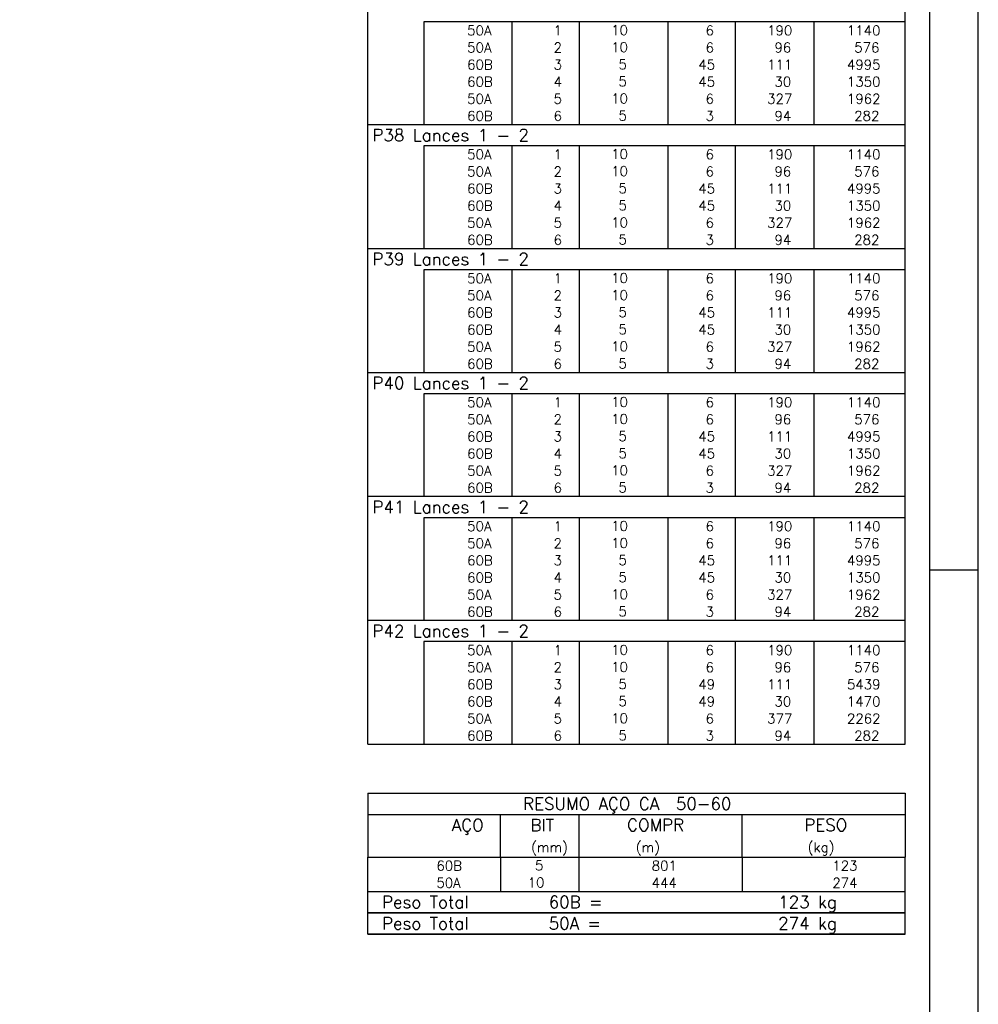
# Model space of a CAD drawing. Extents: x 0 to 84.1, y 0 to 59.4.
# Tile 7 of 8: x 64.5 to 84.1, y 20.8 to 41. Entities that reach past the tile are written whole.
import ezdxf

# ---------------------------------------------------------------- set-up
doc = ezdxf.new("R2010")
doc.units = 0
doc.header["$MEASUREMENT"] = 0
doc.layers.add('2', color=2, linetype='CONTINUOUS')
doc.styles.get("Standard").update_dxf_attribs({"font": 'ROMANS.SHX'})

msp = doc.modelspace()

# ---------------------------------------------------------------- linework, layer by layer
at = {"layer": '2', "linetype": 'Continuous'}
for p, q in [((84.100006, 0), (84.100006, 59.400002)), ((71.6, 40.92501), (71.6, 41.36251)), ((82.6, 40.92501), (82.6, 41.36251)), ((71.6, 40.57501), (71.6, 40.92501)), ((82.6, 40.92501), (72.75, 40.92501)), ((72.75, 40.92501), (72.75, 40.57501)), ((74.55, 40.92501), (74.55, 40.57501)), ((75.93, 40.92501), (75.93, 40.57501)), ((77.74, 40.92501), (77.74, 40.57501)), ((79.12, 40.92501), (79.12, 40.57501)), ((80.73, 40.92501), (80.73, 40.57501)), ((82.6, 40.57501), (82.6, 40.92501)), ((71.6, 40.22501), (71.6, 40.57501)), ((72.75, 40.57501), (72.75, 40.22501)), ((74.55, 40.57501), (74.55, 40.22501)), ((75.93, 40.57501), (75.93, 40.22501)), ((77.74, 40.57501), (77.74, 40.22501)), ((79.12, 40.57501), (79.12, 40.22501)), ((80.73, 40.57501), (80.73, 40.22501)), ((82.6, 40.22501), (82.6, 40.57501)), ((71.6, 39.87501), (71.6, 40.22501)), ((72.75, 40.22501), (72.75, 39.87501)), ((74.55, 40.22501), (74.55, 39.87501)), ((75.93, 40.22501), (75.93, 39.87501)), ((77.74, 40.22501), (77.74, 39.87501)), ((79.12, 40.22501), (79.12, 39.87501)), ((80.73, 40.22501), (80.73, 39.87501)), ((82.6, 39.87501), (82.6, 40.22501)), ((71.6, 39.52501), (71.6, 39.87501)), ((72.75, 39.87501), (72.75, 39.52501)), ((74.55, 39.87501), (74.55, 39.52501)), ((75.93, 39.87501), (75.93, 39.52501)), ((77.74, 39.87501), (77.74, 39.52501)), ((79.12, 39.87501), (79.12, 39.52501)), ((80.73, 39.87501), (80.73, 39.52501)), ((82.6, 39.52501), (82.6, 39.87501)), ((71.6, 39.17501), (71.6, 39.52501)), ((72.75, 39.52501), (72.75, 39.17501)), ((74.55, 39.52501), (74.55, 39.17501)), ((75.93, 39.52501), (75.93, 39.17501)), ((77.74, 39.52501), (77.74, 39.17501)), ((79.12, 39.52501), (79.12, 39.17501)), ((80.73, 39.52501), (80.73, 39.17501)), ((82.6, 39.17501), (82.6, 39.52501)), ((71.6, 38.82501), (71.6, 39.17501)), ((72.75, 39.17501), (72.75, 38.82501)), ((74.55, 39.17501), (74.55, 38.82501)), ((75.93, 39.17501), (75.93, 38.82501)), ((77.74, 39.17501), (77.74, 38.82501)), ((79.12, 39.17501), (79.12, 38.82501)), ((80.73, 39.17501), (80.73, 38.82501)), ((82.6, 38.82501), (82.6, 39.17501)), ((71.6, 38.38751), (71.6, 38.82501)), ((71.6, 38.82501), (82.6, 38.82501)), ((82.6, 38.38751), (82.6, 38.82501)), ((71.6, 38.03751), (71.6, 38.38751)), ((82.6, 38.38751), (72.75, 38.38751)), ((72.75, 38.38751), (72.75, 38.03751)), ((74.55, 38.38751), (74.55, 38.03751)), ((75.93, 38.38751), (75.93, 38.03751)), ((77.74, 38.38751), (77.74, 38.03751)), ((79.12, 38.38751), (79.12, 38.03751)), ((80.73, 38.38751), (80.73, 38.03751)), ((82.6, 38.03751), (82.6, 38.38751)), ((71.6, 37.68751), (71.6, 38.03751)), ((72.75, 38.03751), (72.75, 37.68751)), ((74.55, 38.03751), (74.55, 37.68751)), ((75.93, 38.03751), (75.93, 37.68751)), ((77.74, 38.03751), (77.74, 37.68751)), ((79.12, 38.03751), (79.12, 37.68751)), ((80.73, 38.03751), (80.73, 37.68751)), ((82.6, 37.68751), (82.6, 38.03751)), ((71.6, 37.33751), (71.6, 37.68751)), ((72.75, 37.68751), (72.75, 37.33751)), ((74.55, 37.68751), (74.55, 37.33751)), ((75.93, 37.68751), (75.93, 37.33751)), ((77.74, 37.68751), (77.74, 37.33751)), ((79.12, 37.68751), (79.12, 37.33751)), ((80.73, 37.68751), (80.73, 37.33751)), ((82.6, 37.33751), (82.6, 37.68751)), ((71.6, 36.98751), (71.6, 37.33751)), ((72.75, 37.33751), (72.75, 36.98751)), ((74.55, 37.33751), (74.55, 36.98751)), ((75.93, 37.33751), (75.93, 36.98751)), ((77.74, 37.33751), (77.74, 36.98751)), ((79.12, 37.33751), (79.12, 36.98751)), ((80.73, 37.33751), (80.73, 36.98751)), ((82.6, 36.98751), (82.6, 37.33751)), ((71.6, 36.637511), (71.6, 36.98751)), ((72.75, 36.98751), (72.75, 36.637511)), ((74.55, 36.98751), (74.55, 36.637511)), ((75.93, 36.98751), (75.93, 36.637511)), ((77.74, 36.98751), (77.74, 36.637511)), ((79.12, 36.98751), (79.12, 36.637511)), ((80.73, 36.98751), (80.73, 36.637511)), ((82.6, 36.637511), (82.6, 36.98751)), ((71.6, 36.287511), (71.6, 36.637511)), ((72.75, 36.637511), (72.75, 36.287511)), ((74.55, 36.637511), (74.55, 36.287511)), ((75.93, 36.637511), (75.93, 36.287511)), ((77.74, 36.637511), (77.74, 36.287511)), ((79.12, 36.637511), (79.12, 36.287511)), ((80.73, 36.637511), (80.73, 36.287511)), ((82.6, 36.287511), (82.6, 36.637511)), ((71.6, 35.850011), (71.6, 36.287511)), ((71.6, 36.287511), (82.6, 36.287511)), ((82.6, 35.850011), (82.6, 36.287511)), ((71.6, 35.500011), (71.6, 35.850011)), ((82.6, 35.850011), (72.75, 35.850011)), ((72.75, 35.850011), (72.75, 35.500011)), ((74.55, 35.850011), (74.55, 35.500011)), ((75.93, 35.850011), (75.93, 35.500011)), ((77.74, 35.850011), (77.74, 35.500011)), ((79.12, 35.850011), (79.12, 35.500011)), ((80.73, 35.850011), (80.73, 35.500011)), ((82.6, 35.500011), (82.6, 35.850011)), ((71.6, 35.150011), (71.6, 35.500011)), ((72.75, 35.500011), (72.75, 35.150011)), ((74.55, 35.500011), (74.55, 35.150011)), ((75.93, 35.500011), (75.93, 35.150011)), ((77.74, 35.500011), (77.74, 35.150011)), ((79.12, 35.500011), (79.12, 35.150011)), ((80.73, 35.500011), (80.73, 35.150011)), ((82.6, 35.150011), (82.6, 35.500011)), ((71.6, 34.800011), (71.6, 35.150011)), ((72.75, 35.150011), (72.75, 34.800011)), ((74.55, 35.150011), (74.55, 34.800011)), ((75.93, 35.150011), (75.93, 34.800011)), ((77.74, 35.150011), (77.74, 34.800011)), ((79.12, 35.150011), (79.12, 34.800011)), ((80.73, 35.150011), (80.73, 34.800011)), ((82.6, 34.800011), (82.6, 35.150011)), ((71.6, 34.450011), (71.6, 34.800011)), ((72.75, 34.800011), (72.75, 34.450011)), ((74.55, 34.800011), (74.55, 34.450011)), ((75.93, 34.800011), (75.93, 34.450011)), ((77.74, 34.800011), (77.74, 34.450011)), ((79.12, 34.800011), (79.12, 34.450011)), ((80.73, 34.800011), (80.73, 34.450011)), ((82.6, 34.450011), (82.6, 34.800011)), ((71.6, 34.100011), (71.6, 34.450011)), ((72.75, 34.450011), (72.75, 34.100011)), ((74.55, 34.450011), (74.55, 34.100011)), ((75.93, 34.450011), (75.93, 34.100011)), ((77.74, 34.450011), (77.74, 34.100011)), ((79.12, 34.450011), (79.12, 34.100011)), ((80.73, 34.450011), (80.73, 34.100011)), ((82.6, 34.100011), (82.6, 34.450011)), ((71.6, 33.750011), (71.6, 34.100011)), ((72.75, 34.100011), (72.75, 33.750011)), ((74.55, 34.100011), (74.55, 33.750011)), ((75.93, 34.100011), (75.93, 33.750011)), ((77.74, 34.100011), (77.74, 33.750011)), ((79.12, 34.100011), (79.12, 33.750011)), ((80.73, 34.100011), (80.73, 33.750011)), ((82.6, 33.750011), (82.6, 34.100011)), ((71.6, 33.312511), (71.6, 33.750011)), ((71.6, 33.750011), (82.6, 33.750011)), ((82.6, 33.312511), (82.6, 33.750011)), ((71.6, 32.962511), (71.6, 33.312511)), ((82.6, 33.312511), (72.75, 33.312511)), ((72.75, 33.312511), (72.75, 32.962511)), ((74.55, 33.312511), (74.55, 32.962511)), ((75.93, 33.312511), (75.93, 32.962511)), ((77.74, 33.312511), (77.74, 32.962511)), ((79.12, 33.312511), (79.12, 32.962511)), ((80.73, 33.312511), (80.73, 32.962511)), ((82.6, 32.962511), (82.6, 33.312511)), ((71.6, 32.612511), (71.6, 32.962511)), ((72.75, 32.962511), (72.75, 32.612511)), ((74.55, 32.962511), (74.55, 32.612511)), ((75.93, 32.962511), (75.93, 32.612511)), ((77.74, 32.962511), (77.74, 32.612511)), ((79.12, 32.962511), (79.12, 32.612511)), ((80.73, 32.962511), (80.73, 32.612511)), ((82.6, 32.612511), (82.6, 32.962511)), ((71.6, 32.262512), (71.6, 32.612511)), ((72.75, 32.612511), (72.75, 32.262512)), ((74.55, 32.612511), (74.55, 32.262512)), ((75.93, 32.612511), (75.93, 32.262512)), ((77.74, 32.612511), (77.74, 32.262512)), ((79.12, 32.612511), (79.12, 32.262512)), ((80.73, 32.612511), (80.73, 32.262512)), ((82.6, 32.262512), (82.6, 32.612511)), ((71.6, 31.912512), (71.6, 32.262512)), ((72.75, 32.262512), (72.75, 31.912512)), ((74.55, 32.262512), (74.55, 31.912512)), ((75.93, 32.262512), (75.93, 31.912512)), ((77.74, 32.262512), (77.74, 31.912512)), ((79.12, 32.262512), (79.12, 31.912512)), ((80.73, 32.262512), (80.73, 31.912512)), ((82.6, 31.912512), (82.6, 32.262512)), ((71.6, 31.562512), (71.6, 31.912512)), ((72.75, 31.912512), (72.75, 31.562512)), ((74.55, 31.912512), (74.55, 31.562512)), ((75.93, 31.912512), (75.93, 31.562512)), ((77.74, 31.912512), (77.74, 31.562512)), ((79.12, 31.912512), (79.12, 31.562512)), ((80.73, 31.912512), (80.73, 31.562512)), ((82.6, 31.562512), (82.6, 31.912512)), ((71.6, 31.212512), (71.6, 31.562512)), ((72.75, 31.562512), (72.75, 31.212512)), ((74.55, 31.562512), (74.55, 31.212512)), ((75.93, 31.562512), (75.93, 31.212512)), ((77.74, 31.562512), (77.74, 31.212512)), ((79.12, 31.562512), (79.12, 31.212512)), ((80.73, 31.562512), (80.73, 31.212512)), ((82.6, 31.212512), (82.6, 31.562512)), ((71.6, 30.775012), (71.6, 31.212512)), ((71.6, 31.212512), (82.6, 31.212512)), ((82.6, 30.775012), (82.6, 31.212512)), ((71.6, 30.425012), (71.6, 30.775012)), ((82.6, 30.775012), (72.75, 30.775012)), ((72.75, 30.775012), (72.75, 30.425012)), ((74.55, 30.775012), (74.55, 30.425012)), ((75.93, 30.775012), (75.93, 30.425012)), ((77.74, 30.775012), (77.74, 30.425012)), ((79.12, 30.775012), (79.12, 30.425012)), ((80.73, 30.775012), (80.73, 30.425012)), ((82.6, 30.425012), (82.6, 30.775012)), ((71.6, 30.075012), (71.6, 30.425012)), ((72.75, 30.425012), (72.75, 30.075012)), ((74.55, 30.425012), (74.55, 30.075012)), ((75.93, 30.425012), (75.93, 30.075012)), ((77.74, 30.425012), (77.74, 30.075012)), ((79.12, 30.425012), (79.12, 30.075012)), ((80.73, 30.425012), (80.73, 30.075012)), ((82.6, 30.075012), (82.6, 30.425012)), ((71.6, 29.725012), (71.6, 30.075012)), ((72.75, 30.075012), (72.75, 29.725012)), ((74.55, 30.075012), (74.55, 29.725012)), ((75.93, 30.075012), (75.93, 29.725012)), ((77.74, 30.075012), (77.74, 29.725012)), ((79.12, 30.075012), (79.12, 29.725012)), ((80.73, 30.075012), (80.73, 29.725012)), ((82.6, 29.725012), (82.6, 30.075012)), ((71.6, 29.375012), (71.6, 29.725012)), ((72.75, 29.725012), (72.75, 29.375012)), ((74.55, 29.725012), (74.55, 29.375012)), ((75.93, 29.725012), (75.93, 29.375012)), ((77.74, 29.725012), (77.74, 29.375012)), ((79.12, 29.725012), (79.12, 29.375012)), ((80.73, 29.725012), (80.73, 29.375012)), ((82.6, 29.375012), (82.6, 29.725012)), ((84.100006, 29.700001), (83.100006, 29.700001)), ((71.6, 29.025012), (71.6, 29.375012)), ((72.75, 29.375012), (72.75, 29.025012)), ((74.55, 29.375012), (74.55, 29.025012)), ((75.93, 29.375012), (75.93, 29.025012)), ((77.74, 29.375012), (77.74, 29.025012)), ((79.12, 29.375012), (79.12, 29.025012)), ((80.73, 29.375012), (80.73, 29.025012)), ((82.6, 29.025012), (82.6, 29.375012)), ((71.6, 28.675012), (71.6, 29.025012)), ((72.75, 29.025012), (72.75, 28.675012)), ((74.55, 29.025012), (74.55, 28.675012)), ((75.93, 29.025012), (75.93, 28.675012)), ((77.74, 29.025012), (77.74, 28.675012)), ((79.12, 29.025012), (79.12, 28.675012)), ((80.73, 29.025012), (80.73, 28.675012)), ((82.6, 28.675012), (82.6, 29.025012)), ((71.6, 28.237512), (71.6, 28.675012)), ((71.6, 28.675012), (82.6, 28.675012)), ((82.6, 28.237512), (82.6, 28.675012)), ((71.6, 27.887512), (71.6, 28.237512)), ((82.6, 28.237512), (72.75, 28.237512)), ((72.75, 28.237512), (72.75, 27.887512)), ((74.55, 28.237512), (74.55, 27.887512)), ((75.93, 28.237512), (75.93, 27.887512)), ((77.74, 28.237512), (77.74, 27.887512)), ((79.12, 28.237512), (79.12, 27.887512)), ((80.73, 28.237512), (80.73, 27.887512)), ((82.6, 27.887512), (82.6, 28.237512)), ((71.6, 27.537513), (71.6, 27.887512)), ((72.75, 27.887512), (72.75, 27.537513)), ((74.55, 27.887512), (74.55, 27.537513)), ((75.93, 27.887512), (75.93, 27.537513)), ((77.74, 27.887512), (77.74, 27.537513)), ((79.12, 27.887512), (79.12, 27.537513)), ((80.73, 27.887512), (80.73, 27.537513)), ((82.6, 27.537513), (82.6, 27.887512)), ((71.6, 27.187513), (71.6, 27.537513)), ((72.75, 27.537513), (72.75, 27.187513)), ((74.55, 27.537513), (74.55, 27.187513)), ((75.93, 27.537513), (75.93, 27.187513)), ((77.74, 27.537513), (77.74, 27.187513)), ((79.12, 27.537513), (79.12, 27.187513)), ((80.73, 27.537513), (80.73, 27.187513)), ((82.6, 27.187513), (82.6, 27.537513)), ((71.6, 26.837513), (71.6, 27.187513)), ((72.75, 27.187513), (72.75, 26.837513)), ((74.55, 27.187513), (74.55, 26.837513)), ((75.93, 27.187513), (75.93, 26.837513)), ((77.74, 27.187513), (77.74, 26.837513)), ((79.12, 27.187513), (79.12, 26.837513)), ((80.73, 27.187513), (80.73, 26.837513)), ((82.6, 26.837513), (82.6, 27.187513)), ((71.6, 26.487513), (71.6, 26.837513)), ((72.75, 26.837513), (72.75, 26.487513)), ((74.55, 26.837513), (74.55, 26.487513)), ((75.93, 26.837513), (75.93, 26.487513)), ((77.74, 26.837513), (77.74, 26.487513)), ((79.12, 26.837513), (79.12, 26.487513)), ((80.73, 26.837513), (80.73, 26.487513)), ((82.6, 26.487513), (82.6, 26.837513)), ((71.6, 26.137513), (71.6, 26.487513)), ((72.75, 26.487513), (72.75, 26.137513)), ((74.55, 26.487513), (74.55, 26.137513)), ((75.93, 26.487513), (75.93, 26.137513)), ((77.74, 26.487513), (77.74, 26.137513)), ((79.12, 26.487513), (79.12, 26.137513)), ((80.73, 26.487513), (80.73, 26.137513)), ((82.6, 26.137513), (82.6, 26.487513)), ((71.6, 26.137513), (82.6, 26.137513)), ((71.6, 25.137513), (71.6, 23.825013)), ((71.6, 25.137513), (82.6, 25.137513)), ((82.6, 25.137513), (82.6, 23.825013)), ((71.6, 24.700013), (82.6, 24.700013)), ((74.32, 23.825013), (74.32, 24.700013)), ((75.93, 23.825013), (75.93, 24.700013)), ((79.265, 23.825013), (79.265, 24.700013)), ((71.6, 23.825013), (82.6, 23.825013)), ((71.6, 23.475013), (71.6, 23.825013)), ((74.32, 23.825013), (74.32, 23.475013)), ((75.93, 23.475013), (75.93, 23.825013)), ((79.265, 23.825013), (79.265, 23.475013)), ((82.6, 23.475013), (82.6, 23.825013)), ((71.6, 23.125012), (71.6, 23.475013)), ((74.32, 23.475013), (74.32, 23.125013)), ((75.93, 23.125012), (75.93, 23.475013)), ((79.265, 23.475013), (79.265, 23.125012)), ((82.6, 23.125012), (82.6, 23.475013)), ((71.6, 23.125012), (82.6, 23.125012)), ((71.6, 22.687512), (71.6, 23.125012)), ((71.6, 23.125012), (82.6, 23.125012)), ((82.6, 22.687512), (82.6, 23.125012)), ((82.6, 22.687512), (71.6, 22.687512)), ((71.6, 22.250012), (71.6, 22.687512)), ((71.6, 22.687512), (82.6, 22.687512)), ((82.6, 22.250012), (82.6, 22.687512)), ((82.6, 22.250012), (71.6, 22.250012)), ((71.6, 22.250012), (82.6, 22.250012))]:
    msp.add_line(p, q, dxfattribs=at)
msp.add_lwpolyline([(83.100006, 1), (2.5, 1), (2.5, 58.400002), (83.100006, 58.400002), (83.100006, 1)], dxfattribs=at)

# ---------------------------------------------------------------- texts
for s, height, p in [('     50A', 0.2, (72.889661, 40.650009)), ('  1', 0.2, (75.13, 40.650009)), ('   10  ', 0.2, (76.136543, 40.656053)), ('    6', 0.2, (77.92, 40.650009)), ('   190', 0.2, (79.33, 40.650009)), ('   1140', 0.2, (80.963622, 40.650009)), ('     50A', 0.2, (72.889661, 40.30001)), ('  2', 0.2, (75.13, 40.30001)), ('   10  ', 0.2, (76.136543, 40.306053)), ('    6', 0.2, (77.92, 40.30001)), ('    96', 0.2, (79.33, 40.30001)), ('    576', 0.2, (80.963622, 40.30001)), ('     60B', 0.2, (72.889661, 39.95001)), ('  3', 0.2, (75.13, 39.95001)), ('    5  ', 0.2, (76.136543, 39.956054)), ('   45', 0.2, (77.92, 39.95001)), ('   111', 0.2, (79.33, 39.95001)), ('   4995', 0.2, (80.963622, 39.95001)), ('     60B', 0.2, (72.889661, 39.60001)), ('  4', 0.2, (75.13, 39.60001)), ('    5  ', 0.2, (76.136543, 39.606054)), ('   45', 0.2, (77.92, 39.60001)), ('    30', 0.2, (79.33, 39.60001)), ('   1350', 0.2, (80.963622, 39.60001)), ('     50A', 0.2, (72.889661, 39.25001)), ('  5', 0.2, (75.13, 39.25001)), ('   10  ', 0.2, (76.136543, 39.256054)), ('    6', 0.2, (77.92, 39.25001)), ('   327', 0.2, (79.33, 39.25001)), ('   1962', 0.2, (80.963622, 39.25001)), ('    5  ', 0.2, (76.136543, 38.906054)), ('     60B', 0.2, (72.889661, 38.90001)), ('  6', 0.2, (75.13, 38.90001)), ('    3', 0.2, (77.92, 38.90001)), ('    94', 0.2, (79.33, 38.90001)), ('    282', 0.2, (80.963622, 38.90001)), ('P38 Lances 1 - 2', 0.25, (71.695798, 38.48126)), ('     50A', 0.2, (72.889661, 38.11251)), ('  1', 0.2, (75.13, 38.11251)), ('   10  ', 0.2, (76.136543, 38.118554)), ('    6', 0.2, (77.92, 38.11251)), ('   190', 0.2, (79.33, 38.11251)), ('   1140', 0.2, (80.963622, 38.11251)), ('     50A', 0.2, (72.889661, 37.76251)), ('  2', 0.2, (75.13, 37.76251)), ('   10  ', 0.2, (76.136543, 37.768554)), ('    6', 0.2, (77.92, 37.76251)), ('    96', 0.2, (79.33, 37.76251)), ('    576', 0.2, (80.963622, 37.76251)), ('     60B', 0.2, (72.889661, 37.41251)), ('  3', 0.2, (75.13, 37.41251)), ('    5  ', 0.2, (76.136543, 37.418554)), ('   45', 0.2, (77.92, 37.41251)), ('   111', 0.2, (79.33, 37.41251)), ('   4995', 0.2, (80.963622, 37.41251)), ('     60B', 0.2, (72.889661, 37.06251)), ('  4', 0.2, (75.13, 37.06251)), ('    5  ', 0.2, (76.136543, 37.068554)), ('   45', 0.2, (77.92, 37.06251)), ('    30', 0.2, (79.33, 37.06251)), ('   1350', 0.2, (80.963622, 37.06251)), ('     50A', 0.2, (72.889661, 36.71251)), ('  5', 0.2, (75.13, 36.71251)), ('   10  ', 0.2, (76.136543, 36.718554)), ('    6', 0.2, (77.92, 36.71251)), ('   327', 0.2, (79.33, 36.71251)), ('   1962', 0.2, (80.963622, 36.71251)), ('     60B', 0.2, (72.889661, 36.36251)), ('  6', 0.2, (75.13, 36.36251)), ('    5  ', 0.2, (76.136543, 36.368554)), ('    3', 0.2, (77.92, 36.36251)), ('    94', 0.2, (79.33, 36.36251)), ('    282', 0.2, (80.963622, 36.36251)), ('P39 Lances 1 - 2', 0.25, (71.695798, 35.943761)), ('     50A', 0.2, (72.889661, 35.575011)), ('  1', 0.2, (75.13, 35.575011)), ('   10  ', 0.2, (76.136543, 35.581054)), ('    6', 0.2, (77.92, 35.575011)), ('   190', 0.2, (79.33, 35.575011)), ('   1140', 0.2, (80.963622, 35.575011)), ('     50A', 0.2, (72.889661, 35.225011)), ('  2', 0.2, (75.13, 35.225011)), ('   10  ', 0.2, (76.136543, 35.231055)), ('    6', 0.2, (77.92, 35.225011)), ('    96', 0.2, (79.33, 35.225011)), ('    576', 0.2, (80.963622, 35.225011)), ('     60B', 0.2, (72.889661, 34.875011)), ('  3', 0.2, (75.13, 34.875011)), ('    5  ', 0.2, (76.136543, 34.881055)), ('   45', 0.2, (77.92, 34.875011)), ('   111', 0.2, (79.33, 34.875011)), ('   4995', 0.2, (80.963622, 34.875011)), ('     60B', 0.2, (72.889661, 34.525011)), ('  4', 0.2, (75.13, 34.525011)), ('    5  ', 0.2, (76.136543, 34.531055)), ('   45', 0.2, (77.92, 34.525011)), ('    30', 0.2, (79.33, 34.525011)), ('   1350', 0.2, (80.963622, 34.525011)), ('     50A', 0.2, (72.889661, 34.175011)), ('  5', 0.2, (75.13, 34.175011)), ('   10  ', 0.2, (76.136543, 34.181055)), ('    6', 0.2, (77.92, 34.175011)), ('   327', 0.2, (79.33, 34.175011)), ('   1962', 0.2, (80.963622, 34.175011)), ('     60B', 0.2, (72.889661, 33.825011)), ('  6', 0.2, (75.13, 33.825011)), ('    5  ', 0.2, (76.136543, 33.831055)), ('    3', 0.2, (77.92, 33.825011)), ('    94', 0.2, (79.33, 33.825011)), ('    282', 0.2, (80.963622, 33.825011)), ('P40 Lances 1 - 2', 0.25, (71.695798, 33.406261)), ('     50A', 0.2, (72.889661, 33.037511)), ('  1', 0.2, (75.13, 33.037511)), ('   10  ', 0.2, (76.136543, 33.043555)), ('    6', 0.2, (77.92, 33.037511)), ('   190', 0.2, (79.33, 33.037511)), ('   1140', 0.2, (80.963622, 33.037511)), ('     50A', 0.2, (72.889661, 32.687511)), ('  2', 0.2, (75.13, 32.687511)), ('   10  ', 0.2, (76.136543, 32.693555)), ('    6', 0.2, (77.92, 32.687511)), ('    96', 0.2, (79.33, 32.687511)), ('    576', 0.2, (80.963622, 32.687511)), ('     60B', 0.2, (72.889661, 32.337511)), ('  3', 0.2, (75.13, 32.337511)), ('    5  ', 0.2, (76.136543, 32.343555)), ('   45', 0.2, (77.92, 32.337511)), ('   111', 0.2, (79.33, 32.337511)), ('   4995', 0.2, (80.963622, 32.337511)), ('     60B', 0.2, (72.889661, 31.987511)), ('  4', 0.2, (75.13, 31.987511)), ('    5  ', 0.2, (76.136543, 31.993555)), ('   45', 0.2, (77.92, 31.987511)), ('    30', 0.2, (79.33, 31.987511)), ('   1350', 0.2, (80.963622, 31.987511)), ('     50A', 0.2, (72.889661, 31.637512)), ('  5', 0.2, (75.13, 31.637512)), ('   10  ', 0.2, (76.136543, 31.643555)), ('    6', 0.2, (77.92, 31.637512)), ('   327', 0.2, (79.33, 31.637512)), ('   1962', 0.2, (80.963622, 31.637512)), ('     60B', 0.2, (72.889661, 31.287512)), ('  6', 0.2, (75.13, 31.287512)), ('    5  ', 0.2, (76.136543, 31.293556)), ('    3', 0.2, (77.92, 31.287512)), ('    94', 0.2, (79.33, 31.287512)), ('    282', 0.2, (80.963622, 31.287512)), ('P41 Lances 1 - 2', 0.25, (71.695798, 30.868762)), ('     50A', 0.2, (72.889661, 30.500012)), ('  1', 0.2, (75.13, 30.500012)), ('   10  ', 0.2, (76.136543, 30.506056)), ('    6', 0.2, (77.92, 30.500012)), ('   190', 0.2, (79.33, 30.500012)), ('   1140', 0.2, (80.963622, 30.500012)), ('     50A', 0.2, (72.889661, 30.150012)), ('  2', 0.2, (75.13, 30.150012)), ('   10  ', 0.2, (76.136543, 30.156056)), ('    6', 0.2, (77.92, 30.150012)), ('    96', 0.2, (79.33, 30.150012)), ('    576', 0.2, (80.963622, 30.150012)), ('     60B', 0.2, (72.889661, 29.800012)), ('  3', 0.2, (75.13, 29.800012)), ('    5  ', 0.2, (76.136543, 29.806056)), ('   45', 0.2, (77.92, 29.800012)), ('   111', 0.2, (79.33, 29.800012)), ('   4995', 0.2, (80.963622, 29.800012)), ('     60B', 0.2, (72.889661, 29.450012)), ('  4', 0.2, (75.13, 29.450012)), ('    5  ', 0.2, (76.136543, 29.456056)), ('   45', 0.2, (77.92, 29.450012)), ('    30', 0.2, (79.33, 29.450012)), ('   1350', 0.2, (80.963622, 29.450012)), ('     50A', 0.2, (72.889661, 29.100012)), ('  5', 0.2, (75.13, 29.100012)), ('   10  ', 0.2, (76.136543, 29.106056)), ('    6', 0.2, (77.92, 29.100012)), ('   327', 0.2, (79.33, 29.100012)), ('   1962', 0.2, (80.963622, 29.100012)), ('     60B', 0.2, (72.889661, 28.750012)), ('  6', 0.2, (75.13, 28.750012)), ('    5  ', 0.2, (76.136543, 28.756056)), ('    3', 0.2, (77.92, 28.750012)), ('    94', 0.2, (79.33, 28.750012)), ('    282', 0.2, (80.963622, 28.750012)), ('P42 Lances 1 - 2', 0.25, (71.695798, 28.331262)), ('     50A', 0.2, (72.889661, 27.962512)), ('  1', 0.2, (75.13, 27.962512)), ('   10  ', 0.2, (76.136543, 27.968556)), ('    6', 0.2, (77.92, 27.962512)), ('   190', 0.2, (79.33, 27.962512)), ('   1140', 0.2, (80.963622, 27.962512)), ('   10  ', 0.2, (76.136543, 27.618556)), ('     50A', 0.2, (72.889661, 27.612512)), ('  2', 0.2, (75.13, 27.612512)), ('    6', 0.2, (77.92, 27.612512)), ('    96', 0.2, (79.33, 27.612512)), ('    576', 0.2, (80.963622, 27.612512)), ('     60B', 0.2, (72.889661, 27.262512)), ('  3', 0.2, (75.13, 27.262512)), ('    5  ', 0.2, (76.136543, 27.268556)), ('   49', 0.2, (77.92, 27.262512)), ('   111', 0.2, (79.33, 27.262512)), ('   5439', 0.2, (80.963622, 27.262512)), ('     60B', 0.2, (72.889661, 26.912513)), ('  4', 0.2, (75.13, 26.912513)), ('    5  ', 0.2, (76.136543, 26.918556)), ('   49', 0.2, (77.92, 26.912513)), ('    30', 0.2, (79.33, 26.912513)), ('   1470', 0.2, (80.963622, 26.912513)), ('     50A', 0.2, (72.889661, 26.562513)), ('  5', 0.2, (75.13, 26.562513)), ('   10  ', 0.2, (76.136543, 26.568557)), ('    6', 0.2, (77.92, 26.562513)), ('   377', 0.2, (79.33, 26.562513)), ('   2262', 0.2, (80.963622, 26.562513)), ('     60B', 0.2, (72.889661, 26.212513)), ('  6', 0.2, (75.13, 26.212513)), ('    5  ', 0.2, (76.136543, 26.218557)), ('    3', 0.2, (77.92, 26.212513)), ('    94', 0.2, (79.33, 26.212513)), ('    282', 0.2, (80.963622, 26.212513)), ('RESUMO AÇO CA  50-60', 0.25, (74.780497, 24.793763)), ('AÇO', 0.25, (73.31958, 24.356263)), ('BIT', 0.25, (74.93, 24.356263)), ('COMPR', 0.25, (76.908841, 24.359864)), ('PESO', 0.25, (80.53784, 24.359864)), ('(mm)', 0.2, (74.943861, 23.928763)), ('(m)', 0.2, (77.086146, 23.928763)), ('(kg)', 0.2, (80.606442, 23.928763)), ('     60B', 0.2, (72.259661, 23.550013)), ('    5  ', 0.2, (74.426542, 23.556057)), ('     801', 0.2, (76.667658, 23.550013)), ('    123', 0.2, (80.515265, 23.550013)), ('     50A', 0.2, (72.259661, 23.200012)), ('   10  ', 0.2, (74.426542, 23.206056)), ('     444', 0.2, (76.667658, 23.200013)), ('    274', 0.2, (80.515265, 23.200013)), ('Peso Total        60B =', 0.25, (71.892829, 22.781262)), ('    123 kg', 0.25, (79.257004, 22.781262)), ('Peso Total        50A =', 0.25, (71.892829, 22.343762)), ('    274 kg', 0.25, (79.257004, 22.343762))]:
    msp.add_text(s, height=height, dxfattribs=at).set_placement(p)

doc.saveas('drawing.dxf')
